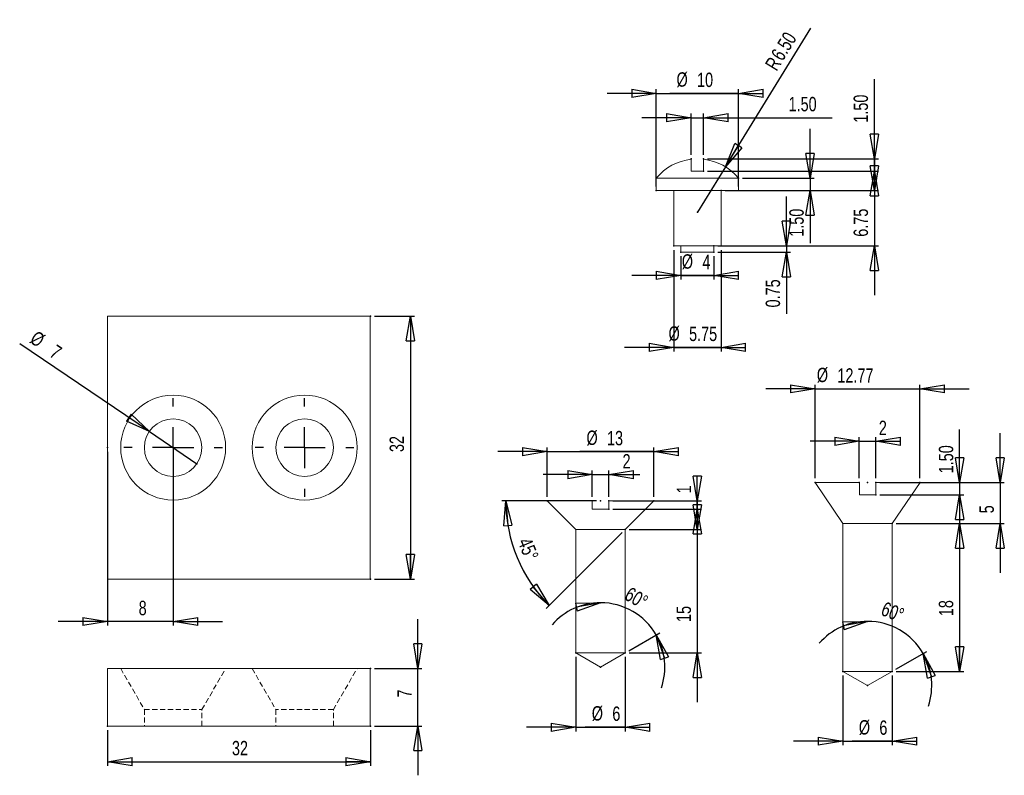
# Model space of a CAD drawing. Extents: x 43 to 283, y 7 to 191.
import ezdxf

# ---------------------------------------------------------------- set-up
doc = ezdxf.new("R2010")
doc.units = 0
doc.header["$MEASUREMENT"] = 0
doc.header["$PDSIZE"] = -1
doc.linetypes.add('CENTERX2', pattern=[20.32, 12.7, -2.54, 2.54, -2.54])
doc.linetypes.add('HIDDEN', pattern=[1.905, 1.27, -0.635])
doc.styles.add('SLDTEXTSTYLE0', font='txt', dxfattribs={"width": 0.75})
doc.dimstyles.new('SLDDIMSTYLE0', dxfattribs={"dimtxt": 3.5, "dimasz": 6, "dimexe": 1, "dimexo": 0.0625, "dimgap": 0.875, "dimtad": 2, "dimlfac": 0.5, "dimzin": 12, "dimdsep": 46, "dimtxsty": 'Standard', "dimblk1": 'CLOSED', "dimblk2": 'CLOSED', "dimsah": 1, "dimcen": 0.09, "dimclrd": 7, "dimclre": 7, "dimclrt": 7, "dimadec": 0, "dimazin": 0, "dimtfac": 1, "dimtdec": 4, "dimtofl": 0, "dimtmove": 0, "dimatfit": 3, "dimfxl": 1, "dimtolj": 1, "dimtzin": 12, "dimarcsym": 0})
doc.dimstyles.new('SLDDIMSTYLE1', dxfattribs={"dimtxt": 3.5, "dimasz": 6, "dimexe": 1, "dimexo": 0.0625, "dimgap": 0.875, "dimtad": 2, "dimlfac": 0.5, "dimzin": 12, "dimdsep": 46, "dimtxsty": 'Standard', "dimblk1": 'CLOSED', "dimblk2": 'CLOSED', "dimsah": 1, "dimcen": 0.09, "dimclrd": 7, "dimclre": 7, "dimclrt": 7, "dimadec": 0, "dimazin": 0, "dimtfac": 1, "dimtdec": 4, "dimtmove": 0, "dimatfit": 3, "dimfxl": 1, "dimtolj": 1, "dimtzin": 12, "dimarcsym": 0})
doc.dimstyles.new('SLDDIMSTYLE2', dxfattribs={"dimtxt": 3.5, "dimasz": 6, "dimexe": 1, "dimexo": 0.0625, "dimgap": 0.875, "dimtad": 2, "dimlfac": 0.5, "dimzin": 12, "dimdsep": 46, "dimtxsty": 'Standard', "dimblk1": 'CLOSED', "dimblk2": 'CLOSED', "dimsah": 1, "dimcen": 0.09, "dimclrd": 7, "dimclre": 7, "dimclrt": 7, "dimadec": 0, "dimazin": 0, "dimtfac": 1, "dimtdec": 4, "dimtofl": 0, "dimtmove": 0, "dimatfit": 3, "dimfxl": 1, "dimtolj": 1, "dimtzin": 12, "dimarcsym": 0})
doc.dimstyles.new('SLDDIMSTYLE3', dxfattribs={"dimtxt": 3.5, "dimasz": 6, "dimexe": 1, "dimexo": 0.0625, "dimgap": 0.875, "dimtad": 2, "dimlfac": 0.5, "dimzin": 12, "dimdsep": 46, "dimtxsty": 'Standard', "dimblk1": 'CLOSED', "dimblk2": 'CLOSED', "dimsah": 1, "dimcen": 0.09, "dimclrd": 7, "dimclre": 7, "dimclrt": 7, "dimadec": 0, "dimazin": 0, "dimtfac": 1, "dimtdec": 4, "dimtofl": 0, "dimtmove": 0, "dimatfit": 3, "dimfxl": 1, "dimtolj": 1, "dimtzin": 12, "dimarcsym": 0})
doc.dimstyles.new('SLDDIMSTYLE4', dxfattribs={"dimtxt": 3.5, "dimasz": 6, "dimexe": 1, "dimexo": 0.0625, "dimgap": 0.875, "dimtad": 2, "dimlfac": 0.5, "dimzin": 4, "dimdsep": 46, "dimtxsty": 'Standard', "dimblk1": 'CLOSED', "dimblk2": 'CLOSED', "dimsah": 1, "dimcen": 0.09, "dimclrd": 7, "dimclre": 7, "dimclrt": 7, "dimadec": 0, "dimazin": 0, "dimtfac": 1, "dimtdec": 4, "dimtofl": 0, "dimtmove": 0, "dimatfit": 3, "dimfxl": 1, "dimtolj": 1, "dimtzin": 12, "dimarcsym": 0})
doc.dimstyles.new('SLDDIMSTYLE5', dxfattribs={"dimtxt": 3.5, "dimasz": 6, "dimexe": 1, "dimexo": 0.0625, "dimgap": 0.875, "dimtad": 2, "dimlfac": 0.5, "dimdsep": 46, "dimtxsty": 'Standard', "dimblk1": 'CLOSED', "dimblk2": 'CLOSED', "dimsah": 1, "dimcen": 0.09, "dimclrd": 7, "dimclre": 7, "dimclrt": 7, "dimadec": 0, "dimazin": 0, "dimtfac": 1, "dimtdec": 4, "dimtofl": 0, "dimtmove": 0, "dimatfit": 3, "dimfxl": 1, "dimtolj": 1, "dimtzin": 12, "dimarcsym": 0})
doc.dimstyles.new('SLDDIMSTYLE6', dxfattribs={"dimtxt": 3.5, "dimasz": 6, "dimexe": 1, "dimexo": 0.0625, "dimgap": 0.875, "dimtad": 2, "dimlfac": 0.5, "dimzin": 4, "dimdsep": 46, "dimtxsty": 'Standard', "dimblk1": 'CLOSED', "dimblk2": 'CLOSED', "dimsah": 1, "dimcen": 0.09, "dimclrd": 7, "dimclre": 7, "dimclrt": 7, "dimadec": 0, "dimazin": 0, "dimtfac": 1, "dimtdec": 4, "dimtofl": 0, "dimtmove": 0, "dimatfit": 3, "dimfxl": 1, "dimtolj": 1, "dimtzin": 12, "dimarcsym": 0})

# ---------------------------------------------------------------- blocks, each defined once
blk = doc.blocks.new('_CLOSED')
at = {"color": 0, "linetype": 'ByBlock', "lineweight": -2}
for p, q in [((-1, 0.166667), (0, 0)), ((-1, 0.166667), (-1, -0.166667)), ((0, 0), (-1, -0.166667)), ((0, 0), (-1, 0))]:
    blk.add_line(p, q, dxfattribs=at)
blk = doc.blocks.new('*D0')
at = {"color": 7}
for p, q in [((64.48, 18.32), (64.48, 9.64)), ((128.48, 18.32), (128.48, 9.64)), ((64.48, 10.64), (128.48, 10.64))]:
    blk.add_line(p, q, dxfattribs=at)
for p in [(64.48, 19.32), (128.48, 19.32)]:
    blk.add_point(p, dxfattribs=at)
at = {"xscale": 6, "yscale": 6}
for p, rotation in [((64.48, 10.64), 180), ((128.48, 10.64), 360)]:
    blk.add_blockref('_CLOSED', p, dxfattribs=dict(at, rotation=rotation))
at = {"color": 7, "insert": (94.79, 12.14), "char_height": 3.5, "attachment_point": 7, "style": 'SLDTEXTSTYLE0'}
blk.add_mtext('32', dxfattribs=at)
blk = doc.blocks.new('*D2')
at = {"color": 7}
for p, q in [((140.04, 33.32), (140.04, 45.32)), ((129.48, 33.32), (141.04, 33.32)), ((140.04, 19.32), (140.04, 33.32)), ((129.48, 19.32), (141.04, 19.32)), ((140.04, 19.32), (140.04, 7.32))]:
    blk.add_line(p, q, dxfattribs=at)
for p in [(128.48, 33.32), (128.48, 19.32)]:
    blk.add_point(p, dxfattribs=at)
at = {"xscale": 6, "yscale": 6}
for p, rotation in [((140.04, 33.32), 270), ((140.04, 19.32), 90)]:
    blk.add_blockref('_CLOSED', p, dxfattribs=dict(at, rotation=rotation))
at = {"color": 7, "insert": (138.54, 26.26), "char_height": 3.5, "attachment_point": 7, "rotation": 90, "style": 'SLDTEXTSTYLE0'}
blk.add_mtext('7', dxfattribs=at)
blk = doc.blocks.new('*D3')
at = {"color": 7}
for p, q in [((129.48, 119.1), (139.22, 119.1)), ((138.22, 119.1), (138.22, 55.1)), ((129.48, 55.1), (139.22, 55.1))]:
    blk.add_line(p, q, dxfattribs=at)
for p in [(128.48, 119.1), (128.48, 55.1)]:
    blk.add_point(p, dxfattribs=at)
at = {"xscale": 6, "yscale": 6}
for p, rotation in [((138.22, 119.1), 90), ((138.22, 55.1), 270)]:
    blk.add_blockref('_CLOSED', p, dxfattribs=dict(at, rotation=rotation))
at = {"color": 7, "insert": (136.72, 86.01), "char_height": 3.5, "attachment_point": 7, "rotation": 90, "style": 'SLDTEXTSTYLE0'}
blk.add_mtext('32', dxfattribs=at)
blk = doc.blocks.new('*D4')
at = {"color": 7}
for p, q in [((64.48, 86.1), (64.48, 43.75)), ((80.48, 86.1), (80.48, 43.75)), ((64.48, 44.75), (52.48, 44.75)), ((80.48, 44.75), (64.48, 44.75)), ((80.48, 44.75), (92.48, 44.75))]:
    blk.add_line(p, q, dxfattribs=at)
for p in [(64.48, 87.1), (80.48, 87.1)]:
    blk.add_point(p, dxfattribs=at)
at = {"xscale": 6, "yscale": 6}
for p, rotation in [((64.48, 44.75), 360), ((80.48, 44.75), 180)]:
    blk.add_blockref('_CLOSED', p, dxfattribs=dict(at, rotation=rotation))
at = {"color": 7, "insert": (72.08, 46.25), "char_height": 3.5, "attachment_point": 7, "style": 'SLDTEXTSTYLE0'}
blk.add_mtext('8', dxfattribs=at)
blk = doc.blocks.new('*D5')
at = {"color": 7}
for q in [(43.12, 112.4), (86.27, 83.18)]:
    blk.add_line((74.68, 91.03), q, dxfattribs=at)
for p in [(74.68, 91.03), (86.27, 83.18)]:
    blk.add_point(p, dxfattribs=at)
at = {"xscale": 6, "yscale": 6, "rotation": 325.8915487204}
blk.add_blockref('_CLOSED', (74.68, 91.03), dxfattribs=at)
at = {"color": 7, "char_height": 3.5, "attachment_point": 7, "rotation": 325.8915, "style": 'SLDTEXTSTYLE0'}
for s, insert in [('%%c', (45.27, 112.75)), ('7', (50.12, 109.46))]:
    blk.add_mtext(s, dxfattribs=dict(at, insert=insert))
blk = doc.blocks.new('SW_CENTERMARK0')
at = {"color": 7, "linetype": 'CENTERX2'}
for p, q in [((80.48, 97.1), (80.48, 99.1)), ((70.48, 87.1), (68.48, 87.1)), ((90.48, 87.1), (92.48, 87.1)), ((80.48, 77.1), (80.48, 75.1))]:
    blk.add_line(p, q, dxfattribs=at)
at = {"color": 7, "linetype": 'Continuous'}
for q in [(80.48, 92.1), (75.48, 87.1), (80.48, 82.1), (85.48, 87.1)]:
    blk.add_line((80.48, 87.1), q, dxfattribs=at)
blk = doc.blocks.new('SW_CENTERMARK1')
at = {"color": 7, "linetype": 'CENTERX2'}
for p, q in [((112.48, 97.1), (112.48, 99.1)), ((102.48, 87.1), (100.48, 87.1)), ((122.48, 87.1), (124.48, 87.1)), ((112.48, 77.1), (112.48, 75.1))]:
    blk.add_line(p, q, dxfattribs=at)
at = {"color": 7, "linetype": 'Continuous'}
for q in [(112.48, 92.1), (107.48, 87.1), (112.48, 82.1), (117.48, 87.1)]:
    blk.add_line((112.48, 87.1), q, dxfattribs=at)
blk = doc.blocks.new('*D8')
at = {"color": 7}
blk.add_line((191.38, 37.63), (198.94, 42), dxfattribs=at)
for start, end in [(90, 138.764), (30, 90), (341.236, 30)]:
    blk.add_arc((184.52, 33.67), 15.66, start, end, dxfattribs=at)
for p in [(184.52, 74.13), (190.52, 37.13), (184.52, 33.67), (184.52, 33.67)]:
    blk.add_point(p, dxfattribs=at)
at = {"xscale": 6, "yscale": 6}
for p, rotation in [((184.52, 49.33), 10.4832412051), ((198.08, 41.5), 109.5167587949)]:
    blk.add_blockref('_CLOSED', p, dxfattribs=dict(at, rotation=rotation))
at = {"color": 7, "insert": (190.06, 50.28), "char_height": 3.5, "attachment_point": 7, "rotation": 329.9803, "style": 'SLDTEXTSTYLE0'}
blk.add_mtext('60%%d', dxfattribs=at)
blk = doc.blocks.new('*D9')
at = {"color": 7}
for p, q in [((208.08, 67.13), (208.08, 79.13)), ((191.52, 67.13), (209.08, 67.13)), ((208.08, 67.13), (208.08, 37.13)), ((191.52, 37.13), (209.08, 37.13)), ((208.08, 37.13), (208.08, 25.13))]:
    blk.add_line(p, q, dxfattribs=at)
for p in [(190.52, 67.13), (190.52, 37.13)]:
    blk.add_point(p, dxfattribs=at)
at = {"xscale": 6, "yscale": 6}
for p, rotation in [((208.08, 67.13), 270), ((208.08, 37.13), 90)]:
    blk.add_blockref('_CLOSED', p, dxfattribs=dict(at, rotation=rotation))
at = {"color": 7, "insert": (206.58, 44.64), "char_height": 3.5, "attachment_point": 7, "rotation": 90, "style": 'SLDTEXTSTYLE0'}
blk.add_mtext('15', dxfattribs=at)
blk = doc.blocks.new('*D10')
at = {"color": 7}
for p, q in [((183.52, 74.13), (160.46, 74.13)), ((189.81, 66.42), (171.32, 47.93))]:
    blk.add_line(p, q, dxfattribs=at)
blk.add_arc((197.52, 74.13), 36.06, 180, 225, dxfattribs=at)
for p in [(184.52, 74.13), (197.52, 74.13), (197.52, 74.13), (190.52, 67.13)]:
    blk.add_point(p, dxfattribs=at)
at = {"xscale": 6, "yscale": 6}
for p, rotation in [((161.46, 74.13), 94.7239684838), ((172.02, 48.64), 310.2760315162)]:
    blk.add_blockref('_CLOSED', p, dxfattribs=dict(at, rotation=rotation))
at = {"color": 7, "insert": (164.25, 64.16), "char_height": 3.5, "attachment_point": 7, "rotation": 292.5, "style": 'SLDTEXTSTYLE0'}
blk.add_mtext('45%%d', dxfattribs=at)
blk = doc.blocks.new('*D11')
at = {"color": 7}
for p, q in [((178.52, 36.13), (178.52, 18.02)), ((190.52, 36.13), (190.52, 18.02)), ((178.52, 19.02), (166.52, 19.02)), ((178.52, 19.02), (190.52, 19.02)), ((190.52, 19.02), (180.81, 19.02))]:
    blk.add_line(p, q, dxfattribs=at)
for p in [(178.52, 37.13), (190.52, 37.13)]:
    blk.add_point(p, dxfattribs=at)
at = {"xscale": 6, "yscale": 6}
for p, rotation in [((178.52, 19.02), 360), ((190.52, 19.02), 180)]:
    blk.add_blockref('_CLOSED', p, dxfattribs=dict(at, rotation=rotation))
at = {"color": 7, "char_height": 3.5, "attachment_point": 7, "style": 'SLDTEXTSTYLE0'}
for s, insert in [('%%c', (182.39, 20.52)), ('6', (187.39, 20.52))]:
    blk.add_mtext(s, dxfattribs=dict(at, insert=insert))
blk = doc.blocks.new('*D12')
at = {"color": 7}
for p, q in [((171.52, 75.13), (171.52, 87.11)), ((197.52, 75.13), (197.52, 87.11)), ((171.52, 86.11), (159.52, 86.11)), ((171.52, 86.11), (197.52, 86.11)), ((197.52, 86.11), (179.52, 86.11))]:
    blk.add_line(p, q, dxfattribs=at)
for p in [(171.52, 74.13), (197.52, 74.13)]:
    blk.add_point(p, dxfattribs=at)
at = {"xscale": 6, "yscale": 6}
for p, rotation in [((171.52, 86.11), 360), ((197.52, 86.11), 180)]:
    blk.add_blockref('_CLOSED', p, dxfattribs=dict(at, rotation=rotation))
at = {"color": 7, "char_height": 3.5, "attachment_point": 7, "style": 'SLDTEXTSTYLE0'}
for s, insert in [('%%c', (181.1, 87.61)), ('13', (186.1, 87.61))]:
    blk.add_mtext(s, dxfattribs=dict(at, insert=insert))
blk = doc.blocks.new('*D13')
at = {"color": 7}
for p, q in [((182.52, 75.13), (182.52, 81.52)), ((186.52, 75.13), (186.52, 81.52)), ((182.52, 80.52), (170.52, 80.52)), ((182.52, 80.52), (186.52, 80.52)), ((186.52, 80.52), (194.05, 80.52))]:
    blk.add_line(p, q, dxfattribs=at)
for p in [(182.52, 74.13), (186.52, 74.13)]:
    blk.add_point(p, dxfattribs=at)
at = {"xscale": 6, "yscale": 6}
for p, rotation in [((182.52, 80.52), 360), ((186.52, 80.52), 180)]:
    blk.add_blockref('_CLOSED', p, dxfattribs=dict(at, rotation=rotation))
at = {"color": 7, "insert": (189.88, 82.02), "char_height": 3.5, "attachment_point": 7, "style": 'SLDTEXTSTYLE0'}
blk.add_mtext('2', dxfattribs=at)
blk = doc.blocks.new('*D14')
at = {"color": 7}
for p, q in [((208.08, 74.13), (208.08, 80.11)), ((187.52, 74.13), (209.08, 74.13)), ((187.52, 72.13), (209.08, 72.13)), ((208.08, 74.13), (208.08, 72.13)), ((208.08, 72.13), (208.08, 60.13))]:
    blk.add_line(p, q, dxfattribs=at)
for p in [(186.52, 74.13), (186.52, 72.13)]:
    blk.add_point(p, dxfattribs=at)
at = {"xscale": 6, "yscale": 6}
for p, rotation in [((208.08, 74.13), 270), ((208.08, 72.13), 90)]:
    blk.add_blockref('_CLOSED', p, dxfattribs=dict(at, rotation=rotation))
at = {"color": 7, "insert": (206.58, 75.94), "char_height": 3.5, "attachment_point": 7, "rotation": 90, "style": 'SLDTEXTSTYLE0'}
blk.add_mtext('1', dxfattribs=at)
blk = doc.blocks.new('*D15')
at = {"color": 7}
blk.add_line((256.39, 33.12), (263.94, 37.48), dxfattribs=at)
for start, end in [(90, 138.8029), (30, 90), (341.1971, 30)]:
    blk.add_arc((249.52, 29.16), 15.64, start, end, dxfattribs=at)
for p in [(249.52, 78.62), (255.52, 32.62), (249.52, 29.16), (249.52, 29.16)]:
    blk.add_point(p, dxfattribs=at)
at = {"xscale": 6, "yscale": 6}
for p, rotation in [((249.52, 44.8), 10.4928099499), ((263.07, 36.98), 109.5071900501)]:
    blk.add_blockref('_CLOSED', p, dxfattribs=dict(at, rotation=rotation))
at = {"color": 7, "insert": (252.52, 46.4), "char_height": 3.5, "attachment_point": 7, "rotation": 338.5476, "style": 'SLDTEXTSTYLE0'}
blk.add_mtext('60%%d', dxfattribs=at)
blk = doc.blocks.new('*D16')
at = {"color": 7}
for p, q in [((256.52, 68.62), (272.93, 68.62)), ((271.93, 68.62), (271.93, 32.62)), ((256.52, 32.62), (272.93, 32.62))]:
    blk.add_line(p, q, dxfattribs=at)
for p in [(255.52, 68.62), (255.52, 32.62)]:
    blk.add_point(p, dxfattribs=at)
at = {"xscale": 6, "yscale": 6}
for p, rotation in [((271.93, 68.62), 90), ((271.93, 32.62), 270)]:
    blk.add_blockref('_CLOSED', p, dxfattribs=dict(at, rotation=rotation))
at = {"color": 7, "insert": (270.43, 46.06), "char_height": 3.5, "attachment_point": 7, "rotation": 90, "style": 'SLDTEXTSTYLE0'}
blk.add_mtext('18', dxfattribs=at)
blk = doc.blocks.new('*D17')
at = {"color": 7}
for p, q in [((281.82, 78.62), (281.82, 90.62)), ((263.29, 78.62), (282.82, 78.62)), ((281.82, 78.62), (281.82, 68.62)), ((256.52, 68.62), (282.82, 68.62)), ((281.82, 68.62), (281.82, 56.62))]:
    blk.add_line(p, q, dxfattribs=at)
for p in [(262.29, 78.62), (255.52, 68.62)]:
    blk.add_point(p, dxfattribs=at)
at = {"xscale": 6, "yscale": 6}
for p, rotation in [((281.82, 78.62), 270), ((281.82, 68.62), 90)]:
    blk.add_blockref('_CLOSED', p, dxfattribs=dict(at, rotation=rotation))
at = {"color": 7, "insert": (280.32, 71.1), "char_height": 3.5, "attachment_point": 7, "rotation": 90, "style": 'SLDTEXTSTYLE0'}
blk.add_mtext('5', dxfattribs=at)
blk = doc.blocks.new('*D18')
at = {"color": 7}
for p, q in [((243.52, 31.62), (243.52, 14.62)), ((255.52, 31.62), (255.52, 14.62)), ((243.52, 15.62), (231.52, 15.62)), ((243.52, 15.62), (255.52, 15.62)), ((255.52, 15.62), (245.81, 15.62))]:
    blk.add_line(p, q, dxfattribs=at)
for p in [(243.52, 32.62), (255.52, 32.62)]:
    blk.add_point(p, dxfattribs=at)
at = {"xscale": 6, "yscale": 6}
for p, rotation in [((243.52, 15.62), 360), ((255.52, 15.62), 180)]:
    blk.add_blockref('_CLOSED', p, dxfattribs=dict(at, rotation=rotation))
at = {"color": 7, "char_height": 3.5, "attachment_point": 7, "style": 'SLDTEXTSTYLE0'}
for s, insert in [('%%c', (247.4, 17.12)), ('6', (252.4, 17.12))]:
    blk.add_mtext(s, dxfattribs=dict(at, insert=insert))
blk = doc.blocks.new('*D19')
at = {"color": 7}
for p, q in [((236.75, 101.41), (224.75, 101.41)), ((236.75, 79.62), (236.75, 102.41)), ((236.75, 101.41), (262.29, 101.41)), ((262.29, 79.62), (262.29, 102.41)), ((262.29, 101.41), (274.29, 101.41))]:
    blk.add_line(p, q, dxfattribs=at)
for p in [(236.75, 78.62), (262.29, 78.62)]:
    blk.add_point(p, dxfattribs=at)
at = {"xscale": 6, "yscale": 6}
for p, rotation in [((236.75, 101.41), 360), ((262.29, 101.41), 180)]:
    blk.add_blockref('_CLOSED', p, dxfattribs=dict(at, rotation=rotation))
at = {"color": 7, "char_height": 3.5, "attachment_point": 7, "style": 'SLDTEXTSTYLE0'}
for s, insert in [('%%c', (237.18, 102.91)), ('12.77', (242.18, 102.91))]:
    blk.add_mtext(s, dxfattribs=dict(at, insert=insert))
blk = doc.blocks.new('*D20')
at = {"color": 7}
for p, q in [((271.93, 78.62), (271.93, 91.47)), ((252.52, 78.62), (272.93, 78.62)), ((271.93, 78.62), (271.93, 75.62)), ((252.52, 75.62), (272.93, 75.62)), ((271.93, 75.62), (271.93, 63.62))]:
    blk.add_line(p, q, dxfattribs=at)
for p in [(251.52, 78.62), (251.52, 75.62)]:
    blk.add_point(p, dxfattribs=at)
at = {"xscale": 6, "yscale": 6}
for p, rotation in [((271.93, 78.62), 270), ((271.93, 75.62), 90)]:
    blk.add_blockref('_CLOSED', p, dxfattribs=dict(at, rotation=rotation))
at = {"color": 7, "insert": (270.43, 80.84), "char_height": 3.5, "attachment_point": 7, "rotation": 90, "style": 'SLDTEXTSTYLE0'}
blk.add_mtext('1.50', dxfattribs=at)
blk = doc.blocks.new('*D21')
at = {"color": 7}
for p, q in [((247.52, 79.62), (247.52, 89.65)), ((251.52, 79.62), (251.52, 89.65)), ((247.52, 88.65), (235.52, 88.65)), ((247.52, 88.65), (251.52, 88.65)), ((251.52, 88.65), (256.44, 88.65))]:
    blk.add_line(p, q, dxfattribs=at)
for p in [(247.52, 78.62), (251.52, 78.62)]:
    blk.add_point(p, dxfattribs=at)
at = {"xscale": 6, "yscale": 6}
for p, rotation in [((247.52, 88.65), 360), ((251.52, 88.65), 180)]:
    blk.add_blockref('_CLOSED', p, dxfattribs=dict(at, rotation=rotation))
at = {"color": 7, "insert": (252.27, 90.15), "char_height": 3.5, "attachment_point": 7, "style": 'SLDTEXTSTYLE0'}
blk.add_mtext('2', dxfattribs=at)
blk = doc.blocks.new('*D22')
at = {"color": 7}
for p, q in [((229.77, 136.2), (229.77, 148.2)), ((213.1, 136.2), (230.77, 136.2)), ((213.1, 134.7), (230.77, 134.7)), ((229.77, 136.2), (229.77, 134.7)), ((229.77, 134.7), (229.77, 119.64))]:
    blk.add_line(p, q, dxfattribs=at)
for p in [(212.1, 136.2), (212.1, 134.7)]:
    blk.add_point(p, dxfattribs=at)
at = {"xscale": 6, "yscale": 6}
for p, rotation in [((229.77, 136.2), 270), ((229.77, 134.7), 90)]:
    blk.add_blockref('_CLOSED', p, dxfattribs=dict(at, rotation=rotation))
at = {"color": 7, "insert": (228.27, 121.22), "char_height": 3.5, "attachment_point": 7, "rotation": 90, "style": 'SLDTEXTSTYLE0'}
blk.add_mtext('0.75', dxfattribs=at)
blk = doc.blocks.new('*D23')
at = {"color": 7}
for p, q in [((251.18, 149.7), (251.18, 161.7)), ((214.85, 149.7), (252.18, 149.7)), ((251.18, 149.7), (251.18, 136.2)), ((214.85, 136.2), (252.18, 136.2)), ((251.18, 136.2), (251.18, 124.2))]:
    blk.add_line(p, q, dxfattribs=at)
for p in [(213.85, 149.7), (213.85, 136.2)]:
    blk.add_point(p, dxfattribs=at)
at = {"xscale": 6, "yscale": 6}
for p, rotation in [((251.18, 149.7), 270), ((251.18, 136.2), 90)]:
    blk.add_blockref('_CLOSED', p, dxfattribs=dict(at, rotation=rotation))
at = {"color": 7, "insert": (249.68, 138.43), "char_height": 3.5, "attachment_point": 7, "rotation": 90, "style": 'SLDTEXTSTYLE0'}
blk.add_mtext('6.75', dxfattribs=at)
blk = doc.blocks.new('*D24')
at = {"color": 7}
for p, q in [((235.53, 152.7), (235.53, 164.7)), ((219.1, 152.7), (236.53, 152.7)), ((235.53, 152.7), (235.53, 149.7)), ((219.1, 149.7), (236.53, 149.7)), ((235.53, 149.7), (235.53, 136.85))]:
    blk.add_line(p, q, dxfattribs=at)
for p in [(218.1, 152.7), (218.1, 149.7)]:
    blk.add_point(p, dxfattribs=at)
at = {"xscale": 6, "yscale": 6}
for p, rotation in [((235.53, 152.7), 270), ((235.53, 149.7), 90)]:
    blk.add_blockref('_CLOSED', p, dxfattribs=dict(at, rotation=rotation))
at = {"color": 7, "insert": (234.03, 138.43), "char_height": 3.5, "attachment_point": 7, "rotation": 90, "style": 'SLDTEXTSTYLE0'}
blk.add_mtext('1.50', dxfattribs=at)
blk = doc.blocks.new('*D25')
at = {"color": 7}
for q in [(235.7, 189.23), (208.1, 144.39)]:
    blk.add_line((214.92, 155.46), q, dxfattribs=at)
for p in [(214.92, 155.46), (208.1, 144.39)]:
    blk.add_point(p, dxfattribs=at)
at = {"xscale": 6, "yscale": 6, "rotation": 238.3808767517}
blk.add_blockref('_CLOSED', (214.92, 155.46), dxfattribs=at)
at = {"color": 7, "char_height": 3.5, "attachment_point": 7, "rotation": 58.3809, "style": 'SLDTEXTSTYLE0'}
for s, insert in [('6.50', (228.86, 180.96)), ('R', (227.38, 178.55))]:
    blk.add_mtext(s, dxfattribs=dict(at, insert=insert))
blk = doc.blocks.new('*D26')
at = {"color": 7}
for p, q in [((204.1, 133.7), (204.1, 128.03)), ((212.1, 133.7), (212.1, 128.03)), ((204.1, 129.03), (192.1, 129.03)), ((212.1, 129.03), (202.72, 129.03)), ((204.1, 129.03), (212.1, 129.03))]:
    blk.add_line(p, q, dxfattribs=at)
for p in [(204.1, 134.7), (212.1, 134.7)]:
    blk.add_point(p, dxfattribs=at)
at = {"xscale": 6, "yscale": 6}
for p, rotation in [((204.1, 129.03), 360), ((212.1, 129.03), 180)]:
    blk.add_blockref('_CLOSED', p, dxfattribs=dict(at, rotation=rotation))
at = {"color": 7, "char_height": 3.5, "attachment_point": 7, "style": 'SLDTEXTSTYLE0'}
for s, insert in [('%%c', (204.31, 130.53)), ('4', (209.31, 130.53))]:
    blk.add_mtext(s, dxfattribs=dict(at, insert=insert))
blk = doc.blocks.new('*D27')
at = {"color": 7}
for p, q in [((202.35, 135.2), (202.35, 110.49)), ((213.85, 135.2), (213.85, 110.49)), ((202.35, 111.49), (190.35, 111.49)), ((213.85, 111.49), (199.5, 111.49)), ((202.35, 111.49), (213.85, 111.49))]:
    blk.add_line(p, q, dxfattribs=at)
for p in [(202.35, 136.2), (213.85, 136.2)]:
    blk.add_point(p, dxfattribs=at)
at = {"xscale": 6, "yscale": 6}
for p, rotation in [((202.35, 111.49), 360), ((213.85, 111.49), 180)]:
    blk.add_blockref('_CLOSED', p, dxfattribs=dict(at, rotation=rotation))
at = {"color": 7, "char_height": 3.5, "attachment_point": 7, "style": 'SLDTEXTSTYLE0'}
for s, insert in [('%%c', (201.08, 112.99)), ('5.75', (206.08, 112.99))]:
    blk.add_mtext(s, dxfattribs=dict(at, insert=insert))
blk = doc.blocks.new('*D28')
at = {"color": 7}
for p, q in [((198.1, 173.33), (186.1, 173.33)), ((198.1, 150.7), (198.1, 174.33)), ((198.1, 173.33), (218.1, 173.33)), ((218.1, 173.33), (201.43, 173.33)), ((218.1, 150.7), (218.1, 174.33))]:
    blk.add_line(p, q, dxfattribs=at)
for p in [(198.1, 149.7), (218.1, 149.7)]:
    blk.add_point(p, dxfattribs=at)
at = {"xscale": 6, "yscale": 6}
for p, rotation in [((198.1, 173.33), 360), ((218.1, 173.33), 180)]:
    blk.add_blockref('_CLOSED', p, dxfattribs=dict(at, rotation=rotation))
at = {"color": 7, "char_height": 3.5, "attachment_point": 7, "style": 'SLDTEXTSTYLE0'}
for s, insert in [('%%c', (203.02, 174.83)), ('10', (208.02, 174.83))]:
    blk.add_mtext(s, dxfattribs=dict(at, insert=insert))
blk = doc.blocks.new('*D29')
at = {"color": 7}
for p, q in [((206.6, 158.39), (206.6, 168.42)), ((209.6, 158.39), (209.6, 168.42)), ((206.6, 167.42), (194.6, 167.42)), ((206.6, 167.42), (209.6, 167.42)), ((209.6, 167.42), (240.92, 167.42))]:
    blk.add_line(p, q, dxfattribs=at)
for p in [(206.6, 157.39), (209.6, 157.39)]:
    blk.add_point(p, dxfattribs=at)
at = {"xscale": 6, "yscale": 6}
for p, rotation in [((206.6, 167.42), 360), ((209.6, 167.42), 180)]:
    blk.add_blockref('_CLOSED', p, dxfattribs=dict(at, rotation=rotation))
at = {"color": 7, "insert": (230.3, 168.92), "char_height": 3.5, "attachment_point": 7, "style": 'SLDTEXTSTYLE0'}
blk.add_mtext('1.50', dxfattribs=at)
blk = doc.blocks.new('*D30')
at = {"color": 7}
for p, q in [((251.18, 157.39), (251.18, 176.82)), ((210.6, 157.39), (252.18, 157.39)), ((251.18, 157.39), (251.18, 154.39)), ((210.6, 154.39), (252.18, 154.39)), ((251.18, 154.39), (251.18, 142.39))]:
    blk.add_line(p, q, dxfattribs=at)
for p in [(209.6, 157.39), (209.6, 154.39)]:
    blk.add_point(p, dxfattribs=at)
at = {"xscale": 6, "yscale": 6}
for p, rotation in [((251.18, 157.39), 270), ((251.18, 154.39), 90)]:
    blk.add_blockref('_CLOSED', p, dxfattribs=dict(at, rotation=rotation))
at = {"color": 7, "insert": (249.68, 166.2), "char_height": 3.5, "attachment_point": 7, "rotation": 90, "style": 'SLDTEXTSTYLE0'}
blk.add_mtext('1.50', dxfattribs=at)

msp = doc.modelspace()

# ---------------------------------------------------------------- linework, layer by layer
at = {"color": 7, "linetype": 'Continuous', "lineweight": 15}
for p, q in [((206.6, 154.395), (206.6, 157.308)), ((209.6, 157.308), (209.6, 154.395)), ((209.6, 154.395), (206.6, 154.395)), ((198.1, 152.701), (198.1, 149.701)), ((198.1, 152.701), (208.1, 152.701)), ((208.1, 152.701), (218.1, 152.701)), ((218.1, 149.701), (218.1, 152.701)), ((198.1, 149.701), (208.1, 149.701)), ((202.35, 149.701), (202.35, 136.201)), ((208.1, 149.701), (218.1, 149.701)), ((213.85, 136.201), (213.85, 149.701)), ((202.35, 136.201), (208.1, 136.201)), ((204.1, 136.201), (204.1, 134.701)), ((204.1, 134.701), (208.1, 134.701)), ((208.1, 136.201), (213.85, 136.201)), ((208.1, 134.701), (212.1, 134.701)), ((212.1, 134.701), (212.1, 136.201)), ((128.478, 119.102), (64.478, 119.102)), ((64.478, 119.102), (64.478, 55.102)), ((128.478, 55.102), (128.478, 119.102)), ((236.754, 78.623), (243.524, 68.623)), ((236.754, 78.623), (247.524, 78.623)), ((247.524, 75.623), (247.524, 78.623)), ((251.524, 78.623), (251.524, 75.623)), ((251.524, 78.623), (262.294, 78.623)), ((255.524, 68.623), (262.294, 78.623)), ((251.524, 75.623), (247.524, 75.623)), ((171.518, 74.132), (178.518, 67.132)), ((171.518, 74.132), (182.518, 74.132)), ((182.518, 72.132), (182.518, 74.132)), ((186.518, 72.132), (182.518, 72.132)), ((186.518, 74.132), (186.518, 72.132)), ((186.518, 74.132), (197.518, 74.132)), ((190.518, 67.132), (197.518, 74.132)), ((178.518, 67.132), (178.518, 37.132)), ((178.518, 67.132), (184.518, 67.132)), ((184.518, 67.132), (190.518, 67.132)), ((190.518, 37.132), (190.518, 67.132)), ((243.524, 68.623), (243.524, 32.623)), ((243.524, 68.623), (249.524, 68.623)), ((249.524, 68.623), (255.524, 68.623)), ((255.524, 32.623), (255.524, 68.623)), ((64.478, 55.102), (128.478, 55.102)), ((178.518, 37.132), (184.518, 33.667)), ((178.518, 37.132), (184.518, 37.132)), ((184.518, 33.667), (190.518, 37.132)), ((184.518, 37.132), (190.518, 37.132)), ((64.478, 33.32), (128.478, 33.32)), ((64.478, 33.32), (64.478, 19.32)), ((128.478, 33.32), (128.478, 19.32)), ((243.524, 32.623), (249.524, 29.159)), ((243.524, 32.623), (249.524, 32.623)), ((249.524, 29.159), (255.524, 32.623)), ((249.524, 32.623), (255.524, 32.623)), ((64.478, 19.32), (128.478, 19.32))]:
    msp.add_line(p, q, dxfattribs=at)
at = {"color": 9, "linetype": 'HIDDEN', "lineweight": 0}
for p, q in [((67.705, 33.32), (73.478, 23.32)), ((87.478, 23.32), (93.252, 33.32)), ((99.705, 33.32), (105.478, 23.32)), ((119.478, 23.32), (125.252, 33.32)), ((73.478, 23.32), (87.478, 23.32)), ((73.478, 23.32), (73.478, 19.32)), ((87.478, 19.32), (87.478, 23.32)), ((119.478, 23.32), (105.478, 23.32)), ((105.478, 23.32), (105.478, 19.32)), ((119.478, 19.32), (119.478, 23.32))]:
    msp.add_line(p, q, dxfattribs=at)
at = {"color": 7, "linetype": 'Continuous', "lineweight": 15}
for centre, radius in [((80.478, 87.102), 12.774), ((112.478, 87.102), 12.774), ((80.478, 87.102), 7), ((112.478, 87.102), 7)]:
    msp.add_circle(centre, radius, dxfattribs=at)
for start, end in [(96.62581, 140.28486), (39.71514, 83.37419)]:
    msp.add_arc((208.1, 144.395), 13, start, end, dxfattribs=at)

# ---------------------------------------------------------------- block references
for name in ['SW_CENTERMARK0', 'SW_CENTERMARK1']:
    msp.add_blockref(name, (0, 0))

# ---------------------------------------------------------------- dimensions: what is measured, and where the dimension line sits
dim = msp.add_radius_dim(center=(208.1, 144.395), mpoint=(214.916, 155.465), dimstyle='SLDDIMSTYLE6')
dim.commit()
dim.dimension.update_dxf_attribs({"geometry": '*D25', "text_midpoint": (231.803, 182.894), "dimtype": 164})
at = {"color": 7}
for base, p1, p2, picture, middle in [((218.1, 173.329), (198.1, 149.701), (218.1, 149.701), '*D28', (208.1, 173.329)), ((213.85, 111.486), (202.35, 136.201), (213.85, 136.201), '*D27', (208.1, 111.486)), ((212.1, 129.032), (204.1, 134.701), (212.1, 134.701), '*D26', (208.1, 129.032)), ((262.294, 101.408), (236.754, 78.623), (262.294, 78.623), '*D19', (245.488, 101.408)), ((197.518, 86.109), (171.518, 74.132), (197.518, 74.132), '*D12', (186.183, 86.109)), ((190.518, 19.022), (178.518, 37.132), (190.518, 37.132), '*D11', (186.183, 19.022))]:
    dim = msp.add_linear_dim(base=base, p1=p1, p2=p2, text='%%c<>', dimstyle='SLDDIMSTYLE3', dxfattribs=at)
    dim.commit()
    dim.dimension.update_dxf_attribs({"geometry": picture, "text_midpoint": middle, "dimtype": 160})
for base, p1, p2, dimstyle, picture, middle in [((251.185, 154.395), (209.6, 157.395), (209.6, 154.395), 'SLDDIMSTYLE4', '*D30', (251.185, 170.714)), ((235.53, 149.701), (218.1, 152.701), (218.1, 149.701), 'SLDDIMSTYLE4', '*D24', (235.53, 142.951)), ((251.185, 136.201), (213.85, 149.701), (213.85, 136.201), 'SLDDIMSTYLE0', '*D23', (251.185, 142.951)), ((229.771, 134.701), (212.1, 136.201), (212.1, 134.701), 'SLDDIMSTYLE5', '*D22', (229.771, 125.741)), ((138.218, 55.102), (128.478, 119.102), (128.478, 55.102), 'SLDDIMSTYLE0', '*D3', (138.218, 88.593)), ((271.933, 75.623), (251.524, 78.623), (251.524, 75.623), 'SLDDIMSTYLE4', '*D20', (271.933, 85.361)), ((281.817, 68.623), (262.294, 78.623), (255.524, 68.623), 'SLDDIMSTYLE0', '*D17', (281.817, 72.389)), ((208.076, 72.132), (186.518, 74.132), (186.518, 72.132), 'SLDDIMSTYLE0', '*D14', (208.076, 77.234)), ((208.076, 37.132), (190.518, 67.132), (190.518, 37.132), 'SLDDIMSTYLE0', '*D9', (208.076, 47.225)), ((271.933, 32.623), (255.524, 68.623), (255.524, 32.623), 'SLDDIMSTYLE0', '*D16', (271.933, 48.64)), ((140.04, 33.32), (128.478, 19.32), (128.478, 33.32), 'SLDDIMSTYLE0', '*D2', (140.04, 27.554))]:
    dim = msp.add_linear_dim(base=base, p1=p1, p2=p2, angle=90, dimstyle=dimstyle, dxfattribs=at)
    dim.commit()
    dim.dimension.update_dxf_attribs({"geometry": picture, "text_midpoint": middle, "dimtype": 160})
for base, p1, p2, dimstyle, picture, middle in [((209.6, 167.423), (206.6, 157.395), (209.6, 157.395), 'SLDDIMSTYLE4', '*D29', (234.819, 167.423)), ((251.524, 88.651), (247.524, 78.623), (251.524, 78.623), 'SLDDIMSTYLE0', '*D21', (253.557, 88.651)), ((64.478, 44.75), (80.478, 87.102), (64.478, 87.102), 'SLDDIMSTYLE0', '*D4', (73.373, 44.75)), ((186.518, 80.525), (182.518, 74.132), (186.518, 74.132), 'SLDDIMSTYLE0', '*D13', (191.175, 80.525)), ((128.478, 10.638), (64.478, 19.32), (128.478, 19.32), 'SLDDIMSTYLE0', '*D0', (97.373, 10.638))]:
    dim = msp.add_linear_dim(base=base, p1=p1, p2=p2, dimstyle=dimstyle, dxfattribs=at)
    dim.commit()
    dim.dimension.update_dxf_attribs({"geometry": picture, "text_midpoint": middle, "dimtype": 160})
dim = msp.add_diameter_dim_2p(p1=(86.274, 83.177), p2=(74.682, 91.027), dimstyle='SLDDIMSTYLE1')
dim.commit()
dim.dimension.update_dxf_attribs({"geometry": '*D5', "text_midpoint": (47.49, 109.444), "dimtype": 163})
for base, line1, line2, picture, middle in [((260.584, 40.22), ((255.524, 32.623), (249.524, 29.159)), ((249.524, 78.623), (249.524, 29.159)), '*D15', (257.345, 42.706)), ((162.155, 67.097), ((184.518, 74.132), (197.518, 74.132)), ((190.518, 67.132), (197.518, 74.132)), '*D10', (164.207, 60.334)), ((195.59, 44.739), ((190.518, 37.132), (184.518, 33.667)), ((184.518, 74.132), (184.518, 33.667)), '*D8', (192.347, 47.228))]:
    dim = msp.add_angular_dim_2l(base=base, line1=line1, line2=line2, dimstyle='SLDDIMSTYLE2')
    dim.commit()
    dim.dimension.update_dxf_attribs({"geometry": picture, "text_midpoint": middle, "dimtype": 162})
dim = msp.add_linear_dim(base=(255.524, 15.625), p1=(243.524, 32.623), p2=(255.524, 32.623), angle=180, text='%%c<>', dimstyle='SLDDIMSTYLE3', dxfattribs=at)
dim.commit()
dim.dimension.update_dxf_attribs({"geometry": '*D18', "text_midpoint": (251.189, 15.625), "dimtype": 160})

doc.saveas('drawing.dxf')
